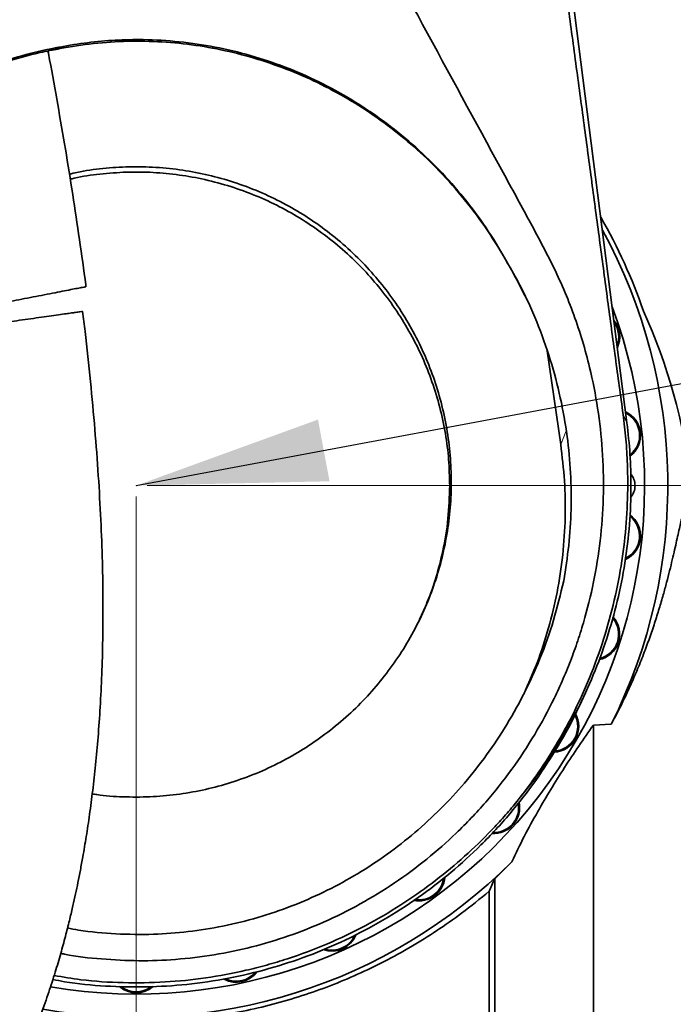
# Model space of a CAD drawing. Header units: millimetres. Extents: x 0 to 11920, y 0 to 8400.
# Tile 21 of 120: x 2715 to 2955, y 3878 to 4239. Entities that reach past the tile are written whole.
import ezdxf

# ---------------------------------------------------------------- set-up
doc = ezdxf.new("R2010")
doc.units = ezdxf.units.MM
doc.header["$LTSCALE"] = 20
doc.header["$PDSIZE"] = -1
doc.styles.add('SLDTEXTSTYLE0', font='TXT', dxfattribs={"width": 0.605})
doc.dimstyles.new('SLDDIMSTYLE2', dxfattribs={"dimtxt": 70, "dimasz": 70, "dimexe": 0, "dimexo": 0.0625, "dimgap": 17.5, "dimtad": 1, "dimdec": 1, "dimrnd": 1e-09, "dimzin": 12, "dimdsep": 46, "dimtxsty": 'SLDTEXTSTYLE0', "dimsah": 1, "dimcen": 0.09, "dimadec": 0, "dimazin": 3, "dimtfac": 1, "dimtmove": 0, "dimatfit": 0, "dimfxl": 1, "dimfrac": 2, "dimtolj": 1, "dimtzin": 12, "dimarcsym": 0})
doc.dimstyles.new('SLDDIMSTYLE3', dxfattribs={"dimtxt": 70, "dimasz": 70, "dimexe": 0, "dimexo": 0.0625, "dimgap": 17.5, "dimtad": 0, "dimtih": 1, "dimtoh": 1, "dimdec": 1, "dimrnd": 1e-09, "dimzin": 12, "dimdsep": 46, "dimtxsty": 'SLDTEXTSTYLE0', "dimblk1": 'NONE', "dimsah": 1, "dimcen": 0, "dimadec": 0, "dimazin": 3, "dimtfac": 1, "dimtmove": 0, "dimatfit": 3, "dimldrblk": 'NONE', "dimfxl": 1, "dimfrac": 2, "dimtolj": 1, "dimtzin": 12, "dimarcsym": 0})
doc.dimstyles.new('SLDDIMSTYLE5', dxfattribs={"dimtxt": 0.18, "dimasz": 70, "dimexe": 0, "dimexo": 0.0625, "dimgap": 0, "dimtad": 0, "dimtih": 1, "dimtoh": 1, "dimdec": 0, "dimrnd": 1e-09, "dimzin": 0, "dimdsep": 46, "dimtxsty": 'Standard', "dimsah": 1, "dimcen": 0.09, "dimadec": 0, "dimazin": 0, "dimtfac": 70, "dimtdec": 0, "dimtofl": 0, "dimtmove": 0, "dimatfit": 3, "dimfxl": 1, "dimfrac": 2, "dimtolj": 1, "dimtzin": 0, "dimarcsym": 0})
doc.dimstyles.new('SLDDIMSTYLE7', dxfattribs={"dimtxt": 70, "dimasz": 70, "dimexe": 0, "dimexo": 0.0625, "dimgap": 17.5, "dimtad": 1, "dimdec": 1, "dimrnd": 1e-09, "dimzin": 12, "dimdsep": 46, "dimtxsty": 'SLDTEXTSTYLE0', "dimsah": 1, "dimcen": 0.09, "dimadec": 0, "dimazin": 3, "dimtfac": 1, "dimtofl": 0, "dimtmove": 0, "dimatfit": 3, "dimfxl": 1, "dimfrac": 2, "dimtolj": 1, "dimtzin": 12, "dimarcsym": 0})

# ---------------------------------------------------------------- blocks, each defined once
blk = doc.blocks.new('_D_27')
at = {"color": 7, "linetype": 'Continuous', "lineweight": 0}
for p, q in [((3114.05, 3983.19), (3114.05, 3154.09)), ((1326.55, 3764.64), (1326.55, 3154.09)), ((3114.05, 3184.09), (1326.55, 3184.09))]:
    blk.add_line(p, q, dxfattribs=at)
at = {"color": 7, "linetype": 'Continuous', "lineweight": 18}
for points in [[(1326.55, 3184.09), (1396.55, 3174.09), (1396.55, 3194.09)], [(3114.05, 3184.09), (3044.05, 3194.09), (3044.05, 3174.09)]]:
    blk.add_solid(points, dxfattribs=at)
at = {"color": 7, "linetype": 'Continuous', "lineweight": 18, "insert": (2185.59, 3274.33), "char_height": 70, "attachment_point": 1, "style": 'SLDTEXTSTYLE0'}
blk.add_mtext('(*', dxfattribs=at)
blk = doc.blocks.new('_D_28')
at = {"color": 7, "linetype": 'Continuous', "lineweight": 0}
for p, q in [((2758.05, 4064.64), (2758.05, 3394.13)), ((1545.55, 3864.64), (1545.55, 3394.13)), ((2758.05, 3424.13), (1545.55, 3424.13))]:
    blk.add_line(p, q, dxfattribs=at)
at = {"color": 7, "linetype": 'Continuous', "lineweight": 18}
for points in [[(1545.55, 3424.13), (1615.55, 3414.13), (1615.55, 3434.13)], [(2758.05, 3424.13), (2688.05, 3434.13), (2688.05, 3414.13)]]:
    blk.add_solid(points, dxfattribs=at)
at = {"color": 7, "linetype": 'Continuous', "lineweight": 18, "insert": (2117.09, 3514.36), "char_height": 70, "attachment_point": 1, "style": 'SLDTEXTSTYLE0'}
blk.add_mtext('(*', dxfattribs=at)
blk = doc.blocks.new('_D_29')
at = {"color": 7, "linetype": 'Continuous', "lineweight": 0}
for p, q in [((2762.05, 5213.64), (3942.51, 5213.64)), ((3912.51, 5213.64), (3912.51, 4068.64)), ((2762.05, 4068.64), (3942.51, 4068.64))]:
    blk.add_line(p, q, dxfattribs=at)
at = {"color": 7, "linetype": 'Continuous', "lineweight": 18}
for points in [[(3912.51, 5213.64), (3902.51, 5143.64), (3922.51, 5143.64)], [(3912.51, 4068.64), (3922.51, 4138.64), (3902.51, 4138.64)]]:
    blk.add_solid(points, dxfattribs=at)
at = {"color": 7, "linetype": 'Continuous', "lineweight": 18, "insert": (3822.28, 4534.19), "char_height": 70, "attachment_point": 1, "rotation": 90, "style": 'SLDTEXTSTYLE0'}
blk.add_mtext('1145', dxfattribs=at)
blk = doc.blocks.new('_D_30')
at = {"color": 7, "linetype": 'Continuous', "lineweight": 0}
for p, q in [((3912.51, 4068.64), (3912.51, 4188.64)), ((2762.05, 4068.64), (3942.51, 4068.64)), ((3912.51, 4068.64), (3912.51, 3868.64)), ((1549.55, 3868.64), (3942.51, 3868.64)), ((3912.51, 3868.64), (3912.51, 3748.64))]:
    blk.add_line(p, q, dxfattribs=at)
at = {"color": 7, "linetype": 'Continuous', "lineweight": 18}
for points in [[(3912.51, 4068.64), (3922.51, 4138.64), (3902.51, 4138.64)], [(3912.51, 3868.64), (3902.51, 3798.64), (3922.51, 3798.64)]]:
    blk.add_solid(points, dxfattribs=at)
at = {"color": 7, "linetype": 'Continuous', "lineweight": 18, "insert": (3822.28, 3888.43), "char_height": 70, "attachment_point": 1, "rotation": 90, "style": 'SLDTEXTSTYLE0'}
blk.add_mtext('200', dxfattribs=at)
blk = doc.blocks.new('_D_42')
at = {"color": 7, "linetype": 'Continuous', "lineweight": 0}
for p, q in [((2294.89, 4588.64), (2294.89, 4708.64)), ((2641.05, 4588.64), (2264.89, 4588.64)), ((2294.89, 4323.64), (2294.89, 4588.64)), ((2721.05, 4323.64), (2264.89, 4323.64)), ((2294.89, 4323.64), (2294.89, 4203.64))]:
    blk.add_line(p, q, dxfattribs=at)
at = {"color": 7, "linetype": 'Continuous', "lineweight": 18}
for points in [[(2294.89, 4588.64), (2304.89, 4658.64), (2284.89, 4658.64)], [(2294.89, 4323.64), (2284.89, 4253.64), (2304.89, 4253.64)]]:
    blk.add_solid(points, dxfattribs=at)
at = {"color": 7, "linetype": 'Continuous', "lineweight": 18, "insert": (2204.66, 4375.93), "char_height": 70, "attachment_point": 1, "rotation": 90, "style": 'SLDTEXTSTYLE0'}
blk.add_mtext('265', dxfattribs=at)
blk = doc.blocks.new('_D_48')
at = {"color": 7, "linetype": 'Continuous', "lineweight": 0}
for p, q in [((2721.65, 4323.64), (2728.45, 4323.64)), ((2728.45, 4323.64), (3168.79, 4323.64)), ((3168.79, 4323.64), (3845.51, 4323.64))]:
    blk.add_line(p, q, dxfattribs=at)
at = {"color": 7, "linetype": 'Continuous', "lineweight": 18}
blk.add_solid([(2728.45, 4323.64), (2798.45, 4313.64), (2798.45, 4333.64)], dxfattribs=at)
at = {"color": 7, "linetype": 'Continuous', "lineweight": 18, "insert": (3198.79, 4413.87), "char_height": 70, "attachment_point": 1, "style": 'SLDTEXTSTYLE0'}
blk.add_mtext('2x M8 Through', dxfattribs=at)
blk = doc.blocks.new('_None')

msp = doc.modelspace()

# ---------------------------------------------------------------- linework, layer by layer
at = {"color": 7, "linetype": 'Continuous', "lineweight": 35}
for p, q in [((2839.376469, 4864.811087), (2938.086489, 4091.619851)), ((2728.646771, 4229.181773), (2728.563904, 4228.600733)), ((2894.048711, 4150.71086), (2894.428923, 4149.912461)), ((2913.769665, 4083.720384), (2908.793551, 4118.008238)), ((2920.282495, 3987.182975), (2921.811346, 3990.381806)), ((2925.773335, 3980.837836), (2932.314155, 3981.135258)), ((2896.330852, 3951.07746), (2896.326205, 3951.071994)), ((2895.840902, 3930.65665), (2889.578563, 3924.468321)), ((2887.547743, 3759.813916), (2887.547743, 3919.862069))]:
    msp.add_line(p, q, dxfattribs=at)
at = {"color": 8, "linetype": 'Continuous', "lineweight": 18}
for p, q in [((2936.67369, 4094.740091), (2938.086489, 4091.619851)), ((2915.766662, 4088.701336), (2913.769665, 4083.720384))]:
    msp.add_line(p, q, dxfattribs=at)
at = {"color": 7, "linetype": 'Continuous', "lineweight": 18}
msp.add_circle((2788.774131, 4021.318853), 483.433498, dxfattribs=at)
at = {"color": 7, "linetype": 'Continuous', "lineweight": 35}
for centre, radius, start, end in [((2758.047743, 4068.635074), 196.781864, 18.97970532, 30.00458206), ((2758.047743, 4068.635074), 195, 333.33860201, 28.72030849), ((2758.047743, 4068.635074), 186.5, 260.29755839, 20.57249324), ((2925.909218, 4123.176573), 9.5, 335.57821496, 38.97248839), ((2925.909218, 4123.176573), 9.135, 339.50640351, 35.04429984), ((2933.580857, 4087.084348), 9.5, 307.03954454, 65.20783499), ((2933.580857, 4087.084348), 9.135, 308.70824677, 63.76197139), ((2934.547743, 4068.635074), 6.5, 0, 40.49631486), ((2934.547743, 4068.635074), 6.5, 318.53471896, 0), ((2933.580857, 4050.1858), 9.5, 294.77250982, 53.98763455), ((2933.580857, 4050.1858), 9.135, 296.21506535, 51.97608704), ((2925.909218, 4014.093574), 9.5, 282.15149135, 42.26541321), ((2925.909218, 4014.093574), 9.135, 283.63358196, 40.36220927), ((2910.901227, 3980.385074), 9.5, 273.31702265, 29.00712498), ((2910.901227, 3980.385074), 9.135, 275.08809627, 27.17265422), ((2889.212804, 3950.533522), 9.5, 265.69364115, 11.90576264), ((2889.212804, 3950.533522), 9.135, 267.65594487, 10.07211229), ((2758.047743, 4068.635074), 195, 259.89182059, 314.96150855), ((2861.79184, 3925.843574), 9.5, 258.55687895, 354.48779955), ((2861.79184, 3925.843574), 9.135, 260.93679449, 352.96994577), ((2829.83676, 3907.3943), 9.5, 250.23843791, 338.84420662), ((2829.83676, 3907.3943), 9.135, 252.70194677, 336.30983457), ((2794.744156, 3895.992022), 9.5, 241.89351662, 324.25837422), ((2794.744156, 3895.992022), 9.135, 245.17252141, 320.74186744), ((2758.047743, 3892.135074), 9.5, 229.73005958, 310.82653299), ((2758.047743, 3892.135074), 9.135, 232.67074694, 306.20485877)]:
    msp.add_arc(centre, radius, start, end, dxfattribs=at)
msp.add_ellipse((2758.047743, 4046.793734), major_axis=(0, 205.888213), ratio=0.9943572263, start_param=4.8284468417, end_param=5.1424560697, dxfattribs=at)
for points, knots in [([(2835.064285, 4874.334775), (2839.825598, 4837.328567), (2849.348274, 4763.315775), (2863.877016, 4650.20521), (2878.428992, 4537.011234), (2889.201467, 4453.353984), (2895.853587, 4401.501872), (2898.698457, 4379.278539), (2901.557495, 4357.031114), (2904.443495, 4334.74757), (2907.385135, 4312.327353), (2910.381389, 4289.8185), (2913.411871, 4267.239686), (2916.45609, 4244.684769), (2919.504506, 4222.139732), (2922.479728, 4200.116467), (2925.369975, 4178.584262), (2928.180615, 4157.565228), (2930.995292, 4136.560245), (2933.821186, 4115.58352), (2935.722988, 4101.686931), (2936.67369, 4094.740091)], [0, 0, 0, 0, 0.1424568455, 0.2849151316, 0.4356534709, 0.5783136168, 0.6068696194, 0.635445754, 0.6640082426, 0.6925392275, 0.7210573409, 0.7499516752, 0.778852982, 0.8077714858, 0.8366969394, 0.8656115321, 0.8924939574, 0.9193933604, 0.946283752, 0.973147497, 1, 1, 1, 1]), ([(2834.398247, 4291.159257), (2836.73883, 4286.684948), (2841.420224, 4277.735894), (2851.173539, 4260.043122), (2867.858387, 4228.87542), (2885.553429, 4196.483042), (2901.540958, 4167.144874), (2909.372894, 4152.576865), (2915.007739, 4140.575575), (2918.674019, 4131.252091), (2921.828466, 4121.702726), (2924.924367, 4110.305988), (2927.538974, 4096.993072), (2929.258159, 4081.658948), (2929.644968, 4066.037655), (2928.689302, 4050.461379), (2926.412234, 4035.117441), (2923.44765, 4022.588436), (2920.399994, 4012.645057), (2917.749263, 4005.186554), (2914.758951, 3997.828338), (2910.451487, 3988.455995), (2904.369463, 3977.208814), (2895.976622, 3964.467054), (2887.983859, 3954.377696), (2881.013462, 3946.71235), (2873.928497, 3939.599956), (2864.673519, 3931.435877), (2852.899885, 3922.735084), (2840.240513, 3914.977406), (2827.213345, 3908.511998), (2813.889274, 3903.276752), (2800.48533, 3899.272889), (2786.620685, 3896.376457), (2772.751616, 3894.713393), (2758.904417, 3894.191779), (2745.296833, 3894.915716), (2735.717267, 3895.908894), (2730.806994, 3896.981256), (2730.349983, 3897.081064)], [0, 0, 0, 0, 0.0280178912, 0.0560385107, 0.1120794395, 0.2241685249, 0.2608114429, 0.2974608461, 0.3159125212, 0.3343634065, 0.3530461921, 0.3717284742, 0.3999075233, 0.4282784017, 0.4572633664, 0.4864600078, 0.514639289, 0.5430186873, 0.5575334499, 0.572048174, 0.5866769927, 0.6013057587, 0.6288508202, 0.6569315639, 0.685011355, 0.6993392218, 0.7136672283, 0.7399453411, 0.766736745, 0.7935274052, 0.8208588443, 0.8459277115, 0.8714656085, 0.8970033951, 0.9230291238, 0.9475433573, 0.9724913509, 0.997439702, 1, 1, 1, 1]), ([(2894.048711, 4150.71086), (2893.887504, 4150.999771), (2891.514661, 4155.252318), (2886.531155, 4163.271042), (2878.378064, 4174.255491), (2869.32564, 4184.532199), (2859.426146, 4194.012598), (2848.700976, 4202.600332), (2837.229654, 4210.249251), (2825.116951, 4216.88029), (2812.642242, 4222.32859), (2799.896901, 4226.562655), (2786.994732, 4229.637907), (2773.858572, 4231.59144), (2761.611943, 4232.320915), (2750.368431, 4232.088446), (2740.16967, 4231.179199), (2732.941403, 4230.04346), (2729.121842, 4229.277093), (2728.646771, 4229.181773)], [0, 0, 0, 0, 0.0051137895, 0.0752711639, 0.1456720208, 0.2160618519, 0.2862041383, 0.3565009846, 0.4270713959, 0.4976269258, 0.5679033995, 0.6350927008, 0.7025462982, 0.7699909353, 0.8371679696, 0.8889716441, 0.94083817, 0.9926415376, 1, 1, 1, 1]), ([(2728.646771, 4229.181773), (2728.544132, 4229.162845), (2724.322973, 4228.384388), (2716.032399, 4226.466965), (2704.024237, 4222.613426), (2692.37494, 4217.785569), (2681.186681, 4212.024136), (2670.53841, 4205.34602), (2660.470028, 4197.827015), (2651.0433, 4189.537233), (2642.251454, 4180.463857), (2634.176047, 4170.627897), (2626.854047, 4160.091966), (2620.391604, 4149.028724), (2614.605553, 4137.052439), (2609.668305, 4124.166201), (2605.726747, 4110.425589), (2603.734978, 4100.366474), (2602.960015, 4094.945685), (2602.856846, 4094.224028)], [0, 0, 0, 0, 0.0015798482, 0.0649733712, 0.1285982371, 0.1922278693, 0.2556279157, 0.3189482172, 0.3824841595, 0.4460290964, 0.5093617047, 0.5743561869, 0.6395608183, 0.7047754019, 0.769783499, 0.8427388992, 0.9158326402, 0.9887950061, 1, 1, 1, 1]), ([(2620.111447, 4148.064508), (2622.333394, 4152.019657), (2626.800278, 4159.970878), (2634.867942, 4171.28286), (2643.966752, 4182.049398), (2653.886581, 4191.819116), (2664.369273, 4200.465687), (2675.393281, 4208.081925), (2687.181461, 4214.773743), (2699.821491, 4220.524113), (2710.896503, 4224.370669), (2720.106847, 4226.850339), (2725.260027, 4227.983187), (2728.089057, 4228.511976), (2728.563904, 4228.600733)], [0, 0, 0, 0, 0.0979225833, 0.1968583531, 0.2989316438, 0.4010003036, 0.4956220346, 0.5902403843, 0.6879167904, 0.785590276, 0.8871325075, 0.9383963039, 0.9896599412, 1, 1, 1, 1]), ([(2728.563904, 4228.600733), (2729.038976, 4228.696051), (2733.610726, 4229.613326), (2742.382312, 4230.915446), (2754.925131, 4231.735559), (2767.484595, 4231.517248), (2779.951679, 4230.263016), (2792.246781, 4227.955722), (2804.304603, 4224.65028), (2816.040591, 4220.389123), (2827.447158, 4215.170154), (2838.441972, 4208.987181), (2848.970948, 4201.889551), (2858.890228, 4193.989847), (2868.47532, 4185.026028), (2877.574352, 4174.947983), (2886.044185, 4163.761496), (2891.436964, 4155.245843), (2894.073647, 4150.545767), (2894.428923, 4149.912461)], [0, 0, 0, 0, 0.0073379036, 0.070614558, 0.1341209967, 0.1976305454, 0.2609114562, 0.3241290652, 0.3875638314, 0.4510070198, 0.5142361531, 0.5788344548, 0.6436424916, 0.7084604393, 0.7730722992, 0.8449369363, 0.9169356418, 0.9888076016, 1, 1, 1, 1]), ([(2739.578666, 4141.579294), (2739.552929, 4141.813803), (2738.920736, 4147.574263), (2737.22166, 4158.844187), (2734.78492, 4175.412589), (2732.094993, 4191.932128), (2729.257435, 4208.381414), (2727.12206, 4220.394504), (2725.879275, 4226.933269), (2725.674376, 4228.01132)], [0, 0, 0, 0, 0.0081785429, 0.2008968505, 0.3929918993, 0.5842042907, 0.7742304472, 0.9627772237, 1, 1, 1, 1]), ([(2741.913045, 3955.595182), (2742.471074, 3955.497897), (2746.180283, 3954.851244), (2753.243213, 3954.406821), (2763.026942, 3954.354883), (2772.786338, 3955.212956), (2782.344938, 3956.853906), (2791.737352, 3959.278421), (2800.979329, 3962.517946), (2809.912477, 3966.537569), (2818.392257, 3971.256741), (2826.457545, 3976.657463), (2834.113341, 3982.775103), (2841.222819, 3989.525848), (2847.669386, 3996.793104), (2853.496389, 4004.571006), (2858.698506, 4012.890612), (2863.178109, 4021.623498), (2866.86046, 4030.623077), (2869.781941, 4039.900747), (2871.930697, 4049.483784), (2873.260358, 4059.210226), (2873.755704, 4068.916159), (2873.441098, 4078.625553), (2872.291625, 4088.366637), (2870.323336, 4097.97245), (2867.581832, 4107.28526), (2864.079143, 4116.336007), (2859.774403, 4125.138868), (2854.739597, 4133.543491), (2849.073103, 4141.418163), (2842.779388, 4148.798962), (2835.812127, 4155.682124), (2828.282635, 4161.945379), (2820.329752, 4167.499266), (2811.948264, 4172.38214), (2803.099035, 4176.578334), (2793.921311, 4180.002812), (2784.574475, 4182.611335), (2775.043095, 4184.445165), (2765.299564, 4185.476685), (2755.495696, 4185.689971), (2745.813959, 4185.009876), (2738.496945, 4184.05981), (2734.461373, 4183.070805), (2733.538855, 4182.844722)], [0, 0, 0, 0, 0.0042067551, 0.0279622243, 0.0524082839, 0.0768548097, 0.1006141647, 0.1243734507, 0.1488202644, 0.173266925, 0.1970431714, 0.2208196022, 0.2452824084, 0.2697446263, 0.2935492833, 0.3173543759, 0.3418486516, 0.3663425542, 0.3901654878, 0.4139888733, 0.4385065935, 0.4630242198, 0.4868167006, 0.5106090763, 0.5350960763, 0.5595832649, 0.5833525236, 0.6071212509, 0.6315836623, 0.6560465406, 0.6798044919, 0.7035620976, 0.7280106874, 0.7524597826, 0.7762195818, 0.7999792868, 0.8244268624, 0.8488743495, 0.8726488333, 0.8964234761, 0.9208845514, 0.94534505, 0.9691457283, 0.992946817, 1, 1, 1, 1]), ([(2873.047743, 4068.635074), (2872.970623, 4071.813995), (2872.815843, 4078.194065), (2871.564263, 4087.777569), (2869.548522, 4097.339999), (2866.71716, 4106.675178), (2863.12602, 4115.694505), (2858.80685, 4124.338286), (2853.716703, 4132.687927), (2847.966873, 4140.536426), (2841.596891, 4147.852933), (2834.670236, 4154.571815), (2827.110103, 4160.753944), (2819.093229, 4166.246923), (2810.668414, 4171.036327), (2801.918967, 4175.087072), (2792.747183, 4178.41753), (2783.369897, 4180.944029), (2773.838841, 4182.674351), (2764.246455, 4183.599989), (2754.489188, 4183.732522), (2744.819191, 4182.955041), (2737.896772, 4182.014469), (2734.32873, 4181.119234), (2733.838027, 4180.996115)], [0, 0, 0, 0, 0.0465120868, 0.0933493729, 0.1412032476, 0.1894064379, 0.235929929, 0.2831246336, 0.3306569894, 0.3788814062, 0.4253436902, 0.4724735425, 0.5199437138, 0.5681049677, 0.6145307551, 0.6616185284, 0.7090468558, 0.7571680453, 0.8035824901, 0.8506548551, 0.8980644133, 0.9461684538, 0.9925967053, 1, 1, 1, 1]), ([(2914.86956, 4033.665403), (2915.556859, 4038.001988), (2916.931468, 4046.675228), (2917.720936, 4059.925392), (2917.546572, 4073.283925), (2916.270014, 4087.003007), (2913.829561, 4100.880866), (2910.122121, 4114.947209), (2905.15552, 4128.764814), (2899.706659, 4140.739265), (2895.658436, 4147.873872), (2894.048711, 4150.71086)], [0, 0, 0, 0, 0.1081880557, 0.2163778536, 0.3271640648, 0.4379513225, 0.5566011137, 0.6752505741, 0.7973322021, 0.9194116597, 1, 1, 1, 1]), ([(2894.428923, 4149.912461), (2894.802545, 4149.27634), (2897.028026, 4145.487283), (2898.959148, 4141.539783), (2900.566067, 4138.255003)], [0, 0, 0, 0, 0.1678836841, 1, 1, 1, 1]), ([(2739.575808, 4141.578914), (2739.534984, 4141.570979), (2739.45093, 4141.554641), (2738.383869, 4141.347229), (2736.616768, 4141.003747), (2734.10738, 4140.515982), (2731.005027, 4139.912958), (2727.357494, 4139.203964), (2723.420151, 4138.438639), (2719.22531, 4137.623261), (2715.074614, 4136.816465), (2710.947314, 4136.014216), (2707.087572, 4135.263974), (2703.451992, 4134.557303), (2700.180791, 4133.92146), (2697.268664, 4133.355411), (2694.787576, 4132.873147), (2692.780129, 4132.482947), (2691.340673, 4132.203151), (2690.519031, 4132.043443), (2690.495155, 4132.038802), (2690.485472, 4132.03692)], [0, 0, 0, 0, 0.0541987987, 0.1115914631, 0.1706316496, 0.2282952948, 0.2877408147, 0.3435696, 0.4012178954, 0.4538789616, 0.5082630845, 0.5578771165, 0.6090268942, 0.6570668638, 0.7064671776, 0.7550839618, 0.8049833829, 0.8560672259, 0.908465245, 0.962879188, 1, 1, 1, 1]), ([(2559.693644, 3702.828594), (2560.51274, 3702.915888), (2562.617385, 3703.140186), (2565.814977, 3703.771164), (2569.112659, 3704.561918), (2572.001395, 3705.392355), (2575.529526, 3706.53915), (2579.735212, 3708.125825), (2585.037852, 3710.436307), (2590.865035, 3713.324668), (2597.047198, 3716.764745), (2602.65593, 3720.199398), (2607.41322, 3723.325562), (2611.178984, 3725.929036), (2614.324184, 3728.193959), (2617.084615, 3730.244334), (2619.907551, 3732.400371), (2623.205015, 3734.999318), (2626.798478, 3737.935289), (2630.633715, 3741.185036), (2634.63661, 3744.701863), (2638.872751, 3748.570263), (2643.185476, 3752.666627), (2647.430663, 3756.856537), (2652.341872, 3761.887886), (2657.856774, 3767.80534), (2663.904391, 3774.662916), (2670.28393, 3782.299964), (2677.015481, 3790.874727), (2684.147121, 3800.64361), (2691.134079, 3810.976386), (2696.557674, 3819.686618), (2700.433267, 3826.310163), (2702.728013, 3830.368303), (2704.727801, 3834.020003), (2706.38764, 3837.138059), (2707.721468, 3839.705074), (2708.866085, 3841.95188), (2710.056991, 3844.332467), (2711.517631, 3847.319439), (2713.336748, 3851.15545), (2715.485377, 3855.868283), (2717.926144, 3861.491127), (2720.688989, 3868.249708), (2723.532226, 3875.752607), (2726.229122, 3883.532167), (2728.554899, 3890.851325), (2730.541346, 3897.644321), (2732.22909, 3903.886097), (2733.631696, 3909.467403), (2734.790609, 3914.393967), (2735.774181, 3918.828567), (2736.683402, 3923.165726), (2737.577522, 3927.692653), (2738.612547, 3933.290218), (2739.760673, 3940.083276), (2740.97734, 3948.198837), (2742.123161, 3956.988945), (2743.169455, 3966.459717), (2744.092914, 3976.66848), (2744.867397, 3987.70311), (2745.456292, 3999.649388), (2745.813758, 4012.526434), (2745.894739, 4026.304085), (2745.660162, 4040.936983), (2745.086311, 4056.373185), (2744.163289, 4072.578013), (2742.892835, 4089.51633), (2741.253345, 4107.144678), (2739.736925, 4121.54742), (2738.660429, 4130.073619), (2738.35203, 4132.516238)], [0, 0, 0, 0, 0.007112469, 0.0182752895, 0.0278485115, 0.036271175, 0.0445315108, 0.0603247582, 0.0762792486, 0.0966053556, 0.1181454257, 0.1387793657, 0.1535812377, 0.166906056, 0.1776507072, 0.1860946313, 0.1956345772, 0.207120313, 0.2205789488, 0.2332893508, 0.2473898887, 0.2627023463, 0.2779925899, 0.2930141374, 0.3077494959, 0.3302900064, 0.3520360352, 0.3729490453, 0.3996461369, 0.4260100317, 0.4525260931, 0.4791043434, 0.48917099, 0.4986135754, 0.5067283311, 0.5135387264, 0.5190658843, 0.5233285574, 0.5278951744, 0.5341364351, 0.5420250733, 0.5515269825, 0.562601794, 0.5751969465, 0.5903384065, 0.6043616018, 0.6171519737, 0.6287659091, 0.6392515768, 0.6486471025, 0.6565336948, 0.6634976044, 0.6702994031, 0.6775625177, 0.6852863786, 0.6970525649, 0.7097600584, 0.7234222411, 0.7380564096, 0.7536851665, 0.7705783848, 0.7889139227, 0.808703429, 0.8299544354, 0.8526693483, 0.87685879, 0.9025359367, 0.9296792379, 0.9582193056, 0.9880305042, 1, 1, 1, 1]), ([(2732.371924, 4131.672317), (2731.446391, 4131.541619), (2729.569316, 4131.276552), (2726.158577, 4130.79491), (2722.366682, 4130.259444), (2718.371023, 4129.695204), (2714.243941, 4129.112405), (2710.223357, 4128.544645), (2706.301375, 4127.990809), (2702.645732, 4127.474584), (2699.254393, 4126.995682), (2696.23384, 4126.569139), (2693.627261, 4126.201056), (2691.50893, 4125.901919), (2689.97563, 4125.685397), (2689.072491, 4125.557862), (2689.03144, 4125.552065), (2689.013236, 4125.549494)], [0, 0, 0, 0, 0.0677716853, 0.137447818, 0.2052445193, 0.2751622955, 0.3403681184, 0.4075722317, 0.4710661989, 0.5363800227, 0.6003675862, 0.666083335, 0.7325290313, 0.8007132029, 0.8707827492, 0.9426982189, 1, 1, 1, 1]), ([(2738.299275, 4132.509338), (2738.307731, 4132.510532), (2738.329535, 4132.513611), (2737.496919, 4132.396034), (2736.061617, 4132.193351), (2734.296538, 4131.944098), (2733.016535, 4131.763345), (2732.371924, 4131.672317)], [0, 0, 0, 0, 0.1564906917, 0.4034663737, 0.6577092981, 0.8276218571, 1, 1, 1, 1]), ([(2938.085907, 4091.619778), (2938.502349, 4087.80059), (2939.335257, 4080.161998), (2939.688157, 4067.723882), (2939.176513, 4054.381113), (2937.496794, 4040.214229), (2934.714889, 4026.223057), (2930.84192, 4012.493286), (2925.917239, 3999.142223), (2919.97986, 3986.246227), (2913.05918, 3973.894819), (2905.256552, 3962.06843), (2899.305544, 3954.740451), (2896.330852, 3951.07746)], [0, 0, 0, 0, 0.0764236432, 0.1528516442, 0.2473884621, 0.34191689, 0.4364281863, 0.5309149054, 0.6253693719, 0.7190964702, 0.8127801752, 0.9064156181, 1, 1, 1, 1]), ([(2936.67369, 4094.740091), (2937.042456, 4091.716648), (2937.78074, 4085.663589), (2938.30714, 4076.473098), (2938.447798, 4065.648039), (2937.832874, 4053.21186), (2936.066981, 4039.006138), (2933.175924, 4024.757316), (2929.083559, 4010.436439), (2923.813616, 3996.367103), (2918.181262, 3984.370407), (2912.684174, 3974.441646), (2907.678184, 3966.391105), (2902.247664, 3958.564257), (2898.303211, 3953.572853), (2896.331079, 3951.07727)], [0, 0, 0, 0, 0.0597719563, 0.1196659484, 0.1795248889, 0.2712609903, 0.3629981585, 0.4591532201, 0.5553070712, 0.6539374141, 0.7525661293, 0.8140992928, 0.8756330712, 0.937819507, 1, 1, 1, 1]), ([(2913.769665, 4083.720384), (2914.30442, 4079.28824), (2915.377644, 4070.393178), (2915.580317, 4056.825775), (2914.706948, 4043.133475), (2912.65489, 4029.593334), (2909.474551, 4016.384629), (2905.439174, 4003.892889), (2901.910142, 3995.99801), (2900.214926, 3992.2056)], [0, 0, 0, 0, 0.1426754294, 0.2863414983, 0.4331348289, 0.5810103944, 0.7236265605, 0.8672403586, 1, 1, 1, 1]), ([(2861.957901, 4019.556418), (2862.948439, 4021.673194), (2865.313298, 4026.726887), (2868.185575, 4035.135005), (2870.824696, 4045.331602), (2872.673921, 4056.544908), (2872.92268, 4064.590295), (2873.047743, 4068.635074)], [0, 0, 0, 0, 0.1381616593, 0.3298536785, 0.5243435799, 0.7608660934, 1, 1, 1, 1]), ([(2961.366333, 4064.579185), (2961.123045, 4064.478986), (2960.635249, 4064.278087), (2959.871983, 4062.728164), (2959.062339, 4060.241797), (2958.135411, 4056.580429), (2957.025979, 4051.641462), (2955.854696, 4046.337754), (2954.726864, 4041.46635), (2953.758922, 4037.468339), (2952.66017, 4033.172684), (2951.395268, 4028.531676), (2949.939744, 4023.553461), (2948.259999, 4018.229746), (2946.348582, 4012.633691), (2944.173466, 4006.765764), (2941.714345, 4000.657034), (2938.932148, 3994.318241), (2935.84333, 3987.805064), (2933.491822, 3983.360937), (2932.314155, 3981.135258)], [0, 0, 0, 0, 0.0726132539, 0.145590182, 0.2196994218, 0.2941976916, 0.3775780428, 0.4615299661, 0.5044404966, 0.5473506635, 0.5906010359, 0.6338508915, 0.6787366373, 0.7237299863, 0.7690628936, 0.8145165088, 0.8605310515, 0.9066826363, 0.9532653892, 1, 1, 1, 1]), ([(2732.846054, 3906.407796), (2734.173625, 3906.142959), (2740.008875, 3904.978884), (2750.567202, 3904.11402), (2764.04873, 3903.889486), (2777.175061, 3904.895722), (2789.965425, 3906.925293), (2802.668043, 3910.066741), (2815.001922, 3914.251123), (2826.767592, 3919.370714), (2838.016344, 3925.381426), (2848.829229, 3932.347859), (2859.104777, 3940.216096), (2868.678696, 3948.864397), (2877.589163, 3958.293653), (2885.775973, 3968.482083), (2893.433999, 3979.743219), (2900.346245, 3991.983619), (2906.398278, 4005.303341), (2911.400649, 4019.202293), (2913.712829, 4028.844251), (2914.868934, 4033.665291)], [0, 0, 0, 0, 0.0165232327, 0.0726268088, 0.1287292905, 0.1806589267, 0.2325887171, 0.2860748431, 0.3395617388, 0.3907602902, 0.4419595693, 0.4945859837, 0.5472133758, 0.5995284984, 0.6518451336, 0.7055478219, 0.759252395, 0.8185259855, 0.8778016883, 0.9389000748, 1, 1, 1, 1]), ([(2920.259184, 3987.193253), (2920.155913, 3986.957781), (2918.04107, 3982.135672), (2912.948292, 3973.132972), (2904.747048, 3960.312842), (2895.261793, 3948.141138), (2884.830698, 3936.853208), (2873.566574, 3926.586161), (2861.534124, 3917.326008), (2848.596258, 3909.017371), (2835.050226, 3901.882869), (2821.048742, 3895.962386), (2806.705305, 3891.266608), (2791.834876, 3887.750659), (2776.817978, 3885.541733), (2761.732517, 3884.581028), (2746.745584, 3884.971482), (2735.25484, 3885.961776), (2728.88797, 3887.240715), (2727.465482, 3887.526456)], [0, 0, 0, 0, 0.0033193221, 0.0679745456, 0.13308104, 0.1996171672, 0.2666488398, 0.3309761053, 0.3957545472, 0.4619634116, 0.5286690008, 0.5925173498, 0.6572879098, 0.722526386, 0.7887299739, 0.8521779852, 0.916534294, 0.9813520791, 1, 1, 1, 1]), ([(2895.840902, 3930.65665), (2897.334387, 3933.771759), (2900.324046, 3940.007585), (2906.669685, 3951.586632), (2914.994133, 3965.319877), (2922.176907, 3975.660344), (2925.773335, 3980.837836)], [0, 0, 0, 0, 0.1771078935, 0.3545347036, 0.6768143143, 1, 1, 1, 1]), ([(2925.773335, 3980.837836), (2925.771805, 3977.010938), (2925.768736, 3969.337713), (2925.765811, 3957.092623), (2925.759095, 3944.323185), (2925.757111, 3930.444806), (2925.755738, 3915.51346), (2925.751177, 3902.194105), (2925.751232, 3891.333604), (2925.751913, 3883.037681), (2925.75175, 3874.695005), (2925.750511, 3863.727598), (2925.750142, 3850.134853), (2925.753779, 3836.669271), (2925.75419, 3825.922431), (2925.754285, 3817.831901), (2925.755871, 3809.814701), (2925.759703, 3799.430588), (2925.763368, 3786.843746), (2925.764958, 3774.748674), (2925.770229, 3765.326374), (2925.774272, 3758.352738), (2925.777395, 3751.5643), (2925.780512, 3742.934208), (2925.787231, 3732.772849), (2925.796199, 3723.412628), (2925.800967, 3716.377861), (2925.804862, 3711.307868), (2925.810732, 3706.513964), (2925.819598, 3700.610739), (2925.828036, 3694.020021), (2925.836785, 3688.449408), (2925.847279, 3684.594678), (2925.854688, 3681.999546), (2925.86101, 3679.740288), (2925.867445, 3677.688894), (2925.876575, 3675.941996), (2925.887651, 3674.614912), (2925.897155, 3673.776083), (2925.903036, 3673.671759), (2925.905981, 3673.619524)], [0, 0, 0, 0, 0.0324900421, 0.0651450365, 0.098313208, 0.1316569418, 0.1695899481, 0.2077863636, 0.2273043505, 0.2468223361, 0.2664839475, 0.2861455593, 0.3240771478, 0.3622720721, 0.3817892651, 0.4013064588, 0.4209672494, 0.4406280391, 0.4785609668, 0.5167572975, 0.5362752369, 0.5557931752, 0.5754547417, 0.5951163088, 0.6330480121, 0.6712430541, 0.6907603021, 0.7102775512, 0.7299383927, 0.7495992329, 0.787532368, 0.8257288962, 0.8452469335, 0.8647649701, 0.8844266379, 0.9040883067, 0.9279020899, 0.9517805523, 0.9758568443, 1, 1, 1, 1]), ([(2896.326205, 3951.071994), (2894.849841, 3949.359781), (2891.896966, 3945.935186), (2885.649042, 3939.322573), (2877.360891, 3931.442132), (2866.652759, 3922.696843), (2854.910587, 3914.500604), (2842.087146, 3907.002892), (2828.153701, 3900.359047), (2815.983282, 3895.797527), (2805.927005, 3892.762491), (2795.991315, 3890.23404), (2783.564647, 3887.909076), (2768.50631, 3886.368126), (2753.192191, 3886.158883), (2739.574668, 3886.992165), (2731.204776, 3888.420962), (2727.927429, 3888.980427)], [0, 0, 0, 0, 0.0361129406, 0.0722294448, 0.1454368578, 0.2186449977, 0.2928887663, 0.3739515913, 0.455593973, 0.5390857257, 0.5811642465, 0.6232426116, 0.7026993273, 0.7827205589, 0.864527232, 0.9469537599, 1, 1, 1, 1]), ([(2887.547743, 3919.862069), (2887.874843, 3920.598724), (2888.546674, 3922.111737), (2889.228635, 3923.66917), (2889.578563, 3924.468321)], [0, 0, 0, 0, 0.4868794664, 1, 1, 1, 1]), ([(2889.578563, 3924.468321), (2889.578549, 3921.385326), (2889.578522, 3915.208667), (2889.57852, 3905.692205), (2889.578579, 3896.003567), (2889.578554, 3886.553543), (2889.578516, 3877.416622), (2889.578537, 3866.976934), (2889.578593, 3854.835174), (2889.578493, 3840.999577), (2889.578581, 3827.193716), (2889.578538, 3813.71896), (2889.578512, 3800.730993), (2889.5786, 3788.246628), (2889.578494, 3776.1881), (2889.578571, 3764.819998), (2889.578553, 3754.267742), (2889.578501, 3744.536064), (2889.578603, 3735.572754), (2889.578501, 3727.598475), (2889.578555, 3720.681096), (2889.578573, 3714.813091), (2889.578489, 3709.975213), (2889.57858, 3706.695745), (2889.578555, 3704.600275), (2889.578514, 3703.334543), (2889.578547, 3702.534468), (2889.578566, 3702.434481), (2889.578575, 3702.384488)], [0, 0, 0, 0, 0.0306869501, 0.0614801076, 0.0926000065, 0.1238311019, 0.1513912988, 0.1790282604, 0.2223097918, 0.2658922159, 0.3104215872, 0.355278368, 0.3985597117, 0.442140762, 0.4866688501, 0.5315236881, 0.5748407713, 0.6184592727, 0.6630273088, 0.7079240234, 0.7512085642, 0.7947933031, 0.8393252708, 0.8841837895, 0.9129597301, 0.9417357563, 0.9708679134, 1, 1, 1, 1]), ([(2723.231332, 3875.081565), (2723.614514, 3875.004459), (2727.18332, 3874.28632), (2734.052811, 3873.370992), (2743.816899, 3872.380698), (2755.816704, 3871.823592), (2769.997451, 3872.093578), (2784.55737, 3873.583233), (2797.284372, 3875.794076), (2808.199987, 3878.332039), (2818.858367, 3881.450806), (2829.22765, 3885.125263), (2839.282412, 3889.314504), (2849.192945, 3894.085463), (2858.911226, 3899.440868), (2868.373923, 3905.363172), (2878.042605, 3912.111736), (2884.204366, 3917.135935), (2887.547743, 3919.862069)], [0, 0, 0, 0, 0.0066332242, 0.0617792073, 0.1174751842, 0.1731711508, 0.2655339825, 0.3578968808, 0.4212461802, 0.4846468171, 0.547994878, 0.609659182, 0.6713727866, 0.7330313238, 0.7967966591, 0.860626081, 0.9243756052, 1, 1, 1, 1])]:
    msp.add_open_spline(points, degree=3, knots=knots, dxfattribs=at)
at = {"color": 7, "linetype": 'Continuous', "lineweight": 0}
msp.add_point((2758.047743, 4068.635074), dxfattribs=at)

# ---------------------------------------------------------------- dimensions: what is measured, and where the dimension line sits
at = {"color": 7, "linetype": 'Continuous', "lineweight": 18}
for base, p1, p2, dimstyle, picture, middle in [((3912.512144, 4068.635074), (2758.047743, 5213.635074), (2758.047743, 4068.635074), 'SLDDIMSTYLE7', '_D_29', (3912.512144, 4641.135074)), ((2294.892736, 4588.635074), (2725.047743, 4323.635074), (2645.047743, 4588.635074), 'SLDDIMSTYLE2', '_D_42', (2294.892736, 4456.135074)), ((3912.512144, 3868.635074), (2758.047743, 4068.635074), (1545.547743, 3868.635074), 'SLDDIMSTYLE2', '_D_30', (3912.512144, 3968.635074))]:
    dim = msp.add_linear_dim(base=base, p1=p1, p2=p2, angle=90, dimstyle=dimstyle, dxfattribs=at)
    dim.commit()
    dim.dimension.update_dxf_attribs({"geometry": picture, "text_midpoint": middle, "dimtype": 160})
dim = msp.add_diameter_dim_2p(p1=(2721.647743, 4323.635074), p2=(2728.447743, 4323.635074), text='2x M8 Through', dimstyle='SLDDIMSTYLE3', override={"dimpost": '<>'}, dxfattribs=at)
dim.commit()
dim.dimension.update_dxf_attribs({"geometry": '_D_48', "text_midpoint": (3522.148465, 4377.350351), "dimtype": 163})
for base, p1, p2, picture, middle in [((1545.547743, 3424.126585), (2758.047743, 4068.635074), (1545.547743, 3868.635074), '_D_28', (2151.797743, 3424.126585)), ((1326.547743, 3184.093775), (3114.047743, 3987.190226), (1326.547743, 3768.635074), '_D_27', (2220.297743, 3184.093775))]:
    dim = msp.add_linear_dim(base=base, p1=p1, p2=p2, text='(*', dimstyle='SLDDIMSTYLE7', dxfattribs=at)
    dim.commit()
    dim.dimension.update_dxf_attribs({"geometry": picture, "text_midpoint": middle, "dimtype": 160})

# ---------------------------------------------------------------- leaders
at = {"color": 7, "linetype": 'Continuous', "lineweight": 0}
msp.add_leader([(2758.047743, 4068.635074), (3307.777778, 4171.666667)], dimstyle='SLDDIMSTYLE5', dxfattribs=at)

doc.saveas('drawing.dxf')
